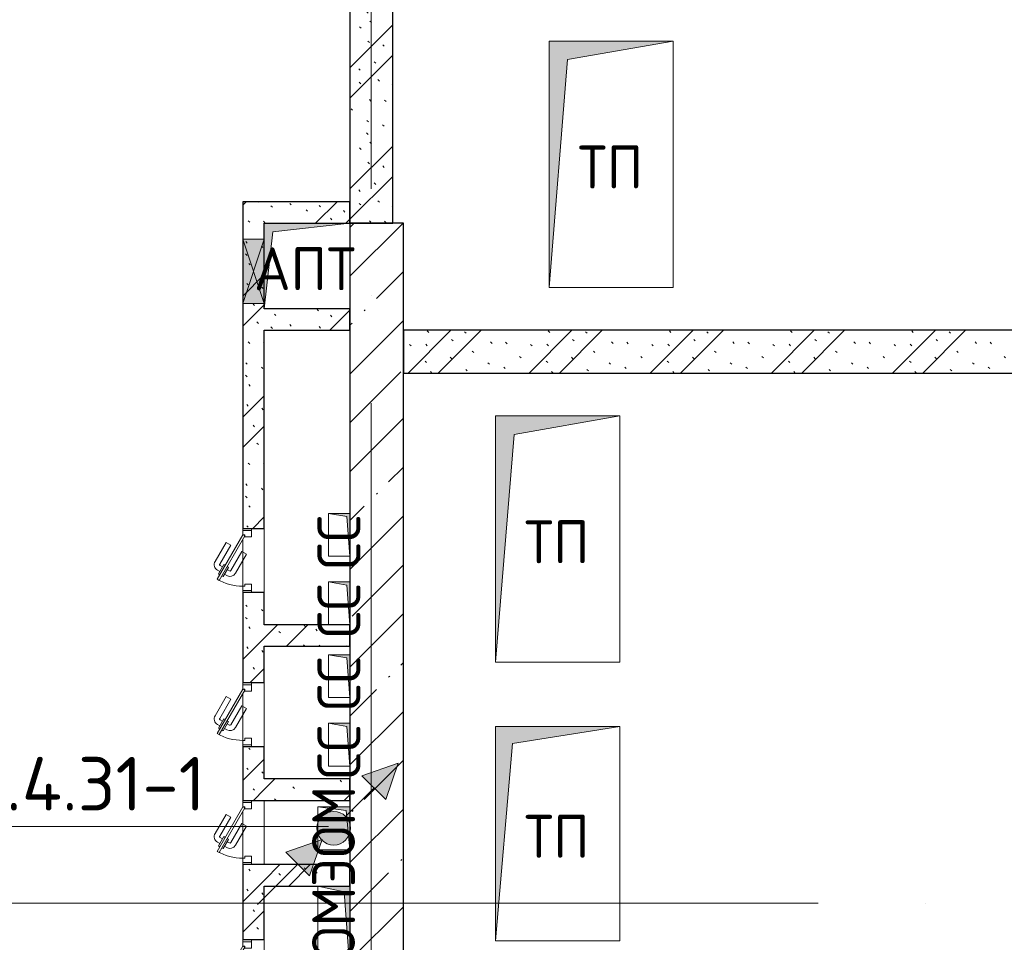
# Model space of a CAD drawing. Header units: millimetres. Extents: x -30540 to 173936, y -11730 to 122288.
# Tile 75 of 116: x 98013 to 102611, y 18893 to 23200. Entities that reach past the tile are written whole.
import ezdxf

# ---------------------------------------------------------------- set-up
doc = ezdxf.new("R2010")
doc.units = ezdxf.units.MM
doc.linetypes.add('ADSK_Линия сетки', pattern=[5000, 4000, -500, 0, -500])
for name, color, linetype, lineweight in [('A-____-NOTE-TEXT', 7, 'Continuous', 18), ('A-DETL-____-THIN', 7, 'Continuous', 9), ('A-DOOR-____-MCUT', 7, 'Continuous', 9), ('A-DOOR-____-OTLN', 7, 'Continuous', 18), ('A-DOOR-FRAM-MCUT', 7, 'Continuous', 9), ('A-GLAZ-____-MCUT', 7, 'Continuous', 9), ('A-GLAZ-____-OTLN', 7, 'Continuous', 18), ('A-WALL-____-MCUT', 7, 'Continuous', 40), ('A-WALL-____-PATT', 7, 'Continuous', 40), ('G-____-____-TEXT', 7, 'Continuous', 9), ('I-WALL-____-MCUT', 7, 'Continuous', 40), ('I-WALL-____-OTLN', 7, 'Continuous', 18), ('M-EQPM-____-OTLN', 7, 'Continuous', 18), ('S-GRID-____-OTLN', 7, 'Continuous', 9)]:
    doc.layers.add(name, color=color, linetype=linetype, lineweight=lineweight)
doc.styles.add('GOST Common', font='GOST_Common.ttf', dxfattribs={"height": 200})
doc.styles.add('ISOCPEUR', font='isocpeur.ttf', dxfattribs={"height": 250})
pattern_1 = [(135, (300.56, 377.28), (-565.6854, 6e-14), [10, -790]), (135, (349.8, 474.73), (-565.6854, 6e-14), [10, -790]), (135, (423.93, 473.06), (-565.6854, 6e-14), [10, -790]), (135, (229.92, 447.9), (-565.6854, 6e-14), [10, -790]), (135, (155.08, 447.9), (-565.6854, 6e-14), [10, -790]), (135, (114.9, 369.03), (-565.6854, 6e-14), [10, -790]), (135, (132.43, 285.8), (-565.6854, 6e-14), [10, -790]), (135, (214.66, 322), (-565.6854, 6e-14), [10, -790]), (135, (198.16, 261.88), (-565.6854, 6e-14), [10, -790]), (135, (45.2, 272.9), (-565.6854, 6e-14), [10, -790]), (135, (42.32, 336.16), (-565.6854, 6e-14), [10, -790]), (135, (92.26, 192.24), (-565.6854, 6e-14), [10, -790]), (135, (7.07, 149.2), (-565.6854, 6e-14), [10, -790]), (135, (80.6, 95.1), (-565.6854, 6e-14), [10, -790]), (135, (79.53, 36.94), (-565.6854, 6e-14), [10, -790]), (135, (153.87, 74.56), (-565.6854, 6e-14), [10, -790]), (135, (228.35, 124.8), (-565.6854, 6e-14), [10, -790]), (135, (279.75, 180.4), (-565.6854, 6e-14), [10, -790]), (135, (282.9, 31.63), (-565.6854, 6e-14), [10, -790]), (135, (377.38, 53.45), (-565.6854, 6e-14), [10, -790]), (135, (352.28, 102.7), (-565.6854, 6e-14), [10, -790]), (135, (354.05, 0), (-565.6854, 6e-14), [10, -790]), (135, (553.23, 16.45), (-565.6854, 6e-14), [10, -790]), (135, (542.38, 63.45), (-565.6854, 6e-14), [10, -790]), (135, (536.58, 239.3), (-565.6854, 6e-14), [10, -790]), (135, (475.85, 203.9), (-565.6854, 6e-14), [10, -790]), (135, (475.85, 316.54), (-565.6854, 6e-14), [10, -790]), (135, (520.8, 408.7), (-565.6854, 6e-14), [10, -790]), (135, (551.1, 470.8), (-565.6854, 6e-14), [10, -790]), (135, (235.25, 537.93), (-565.6854, 6e-14), [10, -790]), (135, (407.25, 547.65), (-565.6854, 6e-14), [10, -790]), (135, (94.5, 558.6), (-565.6854, 6e-14), [10, -790]), (135, (46.4, 532.3), (-565.6854, 6e-14), [10, -790]), (135, (85.56, 465.04), (-565.6854, 6e-14), [10, -790]), (135, (355.53, 181.14), (-565.6854, 6e-14), [10, -790]), (135, (362.23, 243.6), (-565.6854, 6e-14), [10, -790]), (135, (413.45, 344.1), (-565.6854, 6e-14), [10, -790]), (135, (286.3, 273.25), (-565.6854, 6e-14), [10, -790]), (135, (423.02, 263.72), (-565.6854, 6e-14), [10, -790]), (135, (162.94, 190.2), (-565.6854, 6e-14), [10, -790]), (135, (470.25, 120.93), (-565.6854, 6e-14), [10, -790]), (135, (484.48, 9.78), (-565.6854, 6e-14), [10, -790]), (45, (0, 212.13), (-565.6854, 0), []), (45, (212.13, 0), (-565.6854, 0), []), (45, (353.55, 0), (-565.6854, 0), []), (45, (0, 353.55), (-565.6854, 0), [])]

# ---------------------------------------------------------------- blocks, each defined once
blk = doc.blocks.new('АР_Дверь однопольная - 300х400h_200__ЭОМ_СС_EI60-4124340-01 ЭМ')
at = {"layer": 'A-DOOR-____-MCUT', "color": 254, "lineweight": 15, "true_color": 0xcccccc}
for p, q in [((-87.8, 170), (-92.8, 161.3)), ((-92.8, 161.3), (115, 41.3)), ((120, 50), (-87.8, 170)), ((115, 41.3), (120, 50))]:
    blk.add_line(p, q, dxfattribs=at)
at = {"layer": 'A-DOOR-____-OTLN', "color": 254, "lineweight": 5, "true_color": 0xcccccc}
for p, q in [((-71.2, 148.8), (-75.2, 141.9)), ((-75.2, 141.9), (-31.9, 116.9)), ((-66.2, 157.5), (-62.2, 164.4)), ((-62.2, 164.4), (-18.9, 139.4)), ((-51.4, 158.2), (-45.4, 168.6)), ((-29.7, 145.7), (-23.7, 156.1)), ((-18.9, 139.4), (-22.9, 132.5)), ((71.9, 106.7), (-16.9, 157.9)), ((84.4, 128.3), (-4.4, 179.6)), ((-64.4, 135.7), (-70.4, 125.3)), ((-42.7, 123.2), (-48.7, 112.8)), ((41.9, 54.7), (-46.9, 105.9)), ((-31.9, 116.9), (-27.9, 123.8)), ((71.9, 106.7), (84.4, 128.3)), ((29.4, 33), (-59.4, 84.3)), ((41.9, 54.7), (29.4, 33))]:
    blk.add_line(p, q, dxfattribs=at)
at = {"layer": 'A-DOOR-____-OTLN', "color": 254, "lineweight": 13, "true_color": 0xcccccc}
blk.add_arc((120, 50), 240, 150, 180, dxfattribs=at)
at = {"layer": 'A-DOOR-____-OTLN', "color": 254, "lineweight": 5, "true_color": 0xcccccc}
for centre, radius, start, end in [((-19.4, 153.6), 30, 60, 150), ((-19.4, 153.6), 4.99, 60, 150), ((-44.4, 110.3), 30, 150, 240), ((-44.4, 110.3), 4.99, 150, 240)]:
    blk.add_arc(centre, radius, start, end, dxfattribs=at)
at = {"layer": 'A-DOOR-FRAM-MCUT', "color": 254, "lineweight": 15, "true_color": 0xcccccc}
for p, q in [((-140, 50), (-150, 50)), ((-120, 50), (-140, 50)), ((-140, 50), (-140, 10)), ((-120, 40), (-120, 50)), ((140, 50), (120, 50)), ((120, 50), (120, 40)), ((140, 10), (140, 50)), ((140, 50), (150, 50)), ((-140, 10), (-150, 10)), ((-140, 10), (-110, 10)), ((-110, 40), (-120, 40)), ((-110, 10), (-110, 40)), ((120, 40), (110, 40)), ((110, 40), (110, 10)), ((110, 10), (140, 10)), ((140, 10), (150, 10))]:
    blk.add_line(p, q, dxfattribs=at)
blk = doc.blocks.new('АР_Отверстие прямоугольное - АПТ-4084774-01 ЭМ')
at = {"layer": 'A-GLAZ-____-OTLN', "lineweight": 13, "true_color": 0xf9f9f9}
blk.add_hatch(color=7, dxfattribs=at).paths.add_polyline_path([(-25, -50), (275, -50), (275, 50), (-25, 50)])
at = {"layer": 'A-GLAZ-____-MCUT', "color": 254, "lineweight": 15, "true_color": 0xcccccc}
for p, q in [((-25, 50), (-25, -50)), ((275, 50), (275, -50))]:
    blk.add_line(p, q, dxfattribs=at)
at = {"layer": 'A-GLAZ-____-OTLN', "color": 254, "lineweight": 5, "true_color": 0xcccccc}
for p, q in [((275, 50), (-25, -50)), ((-25, 50), (275, -50))]:
    blk.add_line(p, q, dxfattribs=at)
at = {"layer": 'A-GLAZ-____-OTLN', "color": 254, "lineweight": 13, "true_color": 0xcccccc}
for p, q in [((275, 50), (-25, 50)), ((-25, 50), (-25, -50)), ((275, -50), (275, 50)), ((-25, -50), (275, -50))]:
    blk.add_line(p, q, dxfattribs=at)
blk = doc.blocks.new('АР_Дверь однопольная - 300х400h_200__ВК_СС-V115-01 ЭМ')
at = {"layer": 'A-DOOR-____-MCUT', "color": 254, "lineweight": 15, "true_color": 0xcccccc}
for p, q in [((-87.8, 170), (-92.8, 161.3)), ((-92.8, 161.3), (115, 41.3)), ((120, 50), (-87.8, 170)), ((115, 41.3), (120, 50))]:
    blk.add_line(p, q, dxfattribs=at)
at = {"layer": 'A-DOOR-____-OTLN', "color": 254, "lineweight": 5, "true_color": 0xcccccc}
for p, q in [((-71.2, 148.8), (-75.2, 141.9)), ((-75.2, 141.9), (-31.9, 116.9)), ((-66.2, 157.5), (-62.2, 164.4)), ((-62.2, 164.4), (-18.9, 139.4)), ((-51.4, 158.2), (-45.4, 168.6)), ((-29.7, 145.7), (-23.7, 156.1)), ((-18.9, 139.4), (-22.9, 132.5)), ((71.9, 106.7), (-16.9, 157.9)), ((84.4, 128.3), (-4.4, 179.6)), ((-64.4, 135.7), (-70.4, 125.3)), ((-42.7, 123.2), (-48.7, 112.8)), ((41.9, 54.7), (-46.9, 105.9)), ((-31.9, 116.9), (-27.9, 123.8)), ((71.9, 106.7), (84.4, 128.3)), ((29.4, 33), (-59.4, 84.3)), ((41.9, 54.7), (29.4, 33))]:
    blk.add_line(p, q, dxfattribs=at)
at = {"layer": 'A-DOOR-____-OTLN', "color": 254, "lineweight": 13, "true_color": 0xcccccc}
blk.add_arc((120, 50), 240, 150, 180, dxfattribs=at)
at = {"layer": 'A-DOOR-____-OTLN', "color": 254, "lineweight": 5, "true_color": 0xcccccc}
for centre, radius, start, end in [((-19.4, 153.6), 30, 60, 150), ((-19.4, 153.6), 4.99, 60, 150), ((-44.4, 110.3), 30, 150, 240), ((-44.4, 110.3), 4.99, 150, 240)]:
    blk.add_arc(centre, radius, start, end, dxfattribs=at)
at = {"layer": 'A-DOOR-FRAM-MCUT', "color": 254, "lineweight": 15, "true_color": 0xcccccc}
for p, q in [((-140, 50), (-150, 50)), ((-120, 50), (-140, 50)), ((-140, 50), (-140, 10)), ((-120, 40), (-120, 50)), ((140, 50), (120, 50)), ((120, 50), (120, 40)), ((140, 10), (140, 50)), ((140, 50), (150, 50)), ((-140, 10), (-150, 10)), ((-140, 10), (-110, 10)), ((-110, 40), (-120, 40)), ((-110, 10), (-110, 40)), ((120, 40), (110, 40)), ((110, 40), (110, 10)), ((110, 10), (140, 10)), ((140, 10), (150, 10))]:
    blk.add_line(p, q, dxfattribs=at)
blk = doc.blocks.new('АР_Канал вертикальный прямоугольный - СС-5757480-01 ЭМ')
at = {"layer": 'M-EQPM-____-OTLN', "lineweight": 13, "true_color": 0xe2e2e2}
blk.add_hatch(color=254, dxfattribs=at).paths.add_polyline_path([(100, 50), (-100, 50), (-100, -50), (-85, 35)])
at = {"layer": 'M-EQPM-____-OTLN', "color": 253, "lineweight": 13, "true_color": 0xaaaaaa}
for p, q in [((100, 50), (-100, 50)), ((-100, 50), (-100, -50)), ((100, 50), (-100, 50)), ((-100, 50), (-100, -50)), ((-100, -50), (-100, 50)), ((-100, 50), (100, 50)), ((-85, 35), (100, 50)), ((-85, 35), (100, 50)), ((100, -50), (100, 50)), ((100, 50), (100, -50)), ((-100, -50), (-85, 35)), ((-100, -50), (-85, 35)), ((-100, -50), (100, -50)), ((100, -50), (-100, -50))]:
    blk.add_line(p, q, dxfattribs=at)
blk = doc.blocks.new('АР_Канал вертикальный прямоугольный - СС-2350991-01 ЭМ')
at = {"layer": 'M-EQPM-____-OTLN', "lineweight": 13, "true_color": 0xe2e2e2}
blk.add_hatch(color=254, dxfattribs=at).paths.add_polyline_path([(100, 50), (-100, 50), (-100, -50), (-85, 35), (-41.6, 38.5)])
at = {"layer": 'M-EQPM-____-OTLN', "color": 253, "lineweight": 13, "true_color": 0xaaaaaa}
for p, q in [((100, 50), (-100, 50)), ((-100, 50), (-100, -50)), ((100, 50), (-100, 50)), ((-100, 50), (-100, -50)), ((-100, -50), (-100, 50)), ((-100, 50), (100, 50)), ((-85, 35), (100, 50)), ((-85, 35), (100, 50)), ((100, -50), (100, 50)), ((100, 50), (100, -50)), ((-100, -50), (-85, 35)), ((-100, -50), (-85, 35)), ((-100, -50), (100, -50)), ((100, -50), (-100, -50))]:
    blk.add_line(p, q, dxfattribs=at)
blk = doc.blocks.new('АР_Канал вертикальный прямоугольный - ЭОМ-6054089-01 ЭМ')
at = {"layer": 'M-EQPM-____-OTLN', "lineweight": 13, "true_color": 0xe2e2e2}
blk.add_hatch(color=254, dxfattribs=at).paths.add_polyline_path([(100, 75), (-100, 75), (-100, -75), (-82.5, 57.5), (-28.8, 62.7)])
at = {"layer": 'M-EQPM-____-OTLN', "color": 253, "lineweight": 13, "true_color": 0xaaaaaa}
for p, q in [((100, 75), (-100, 75)), ((-100, 75), (-100, -75)), ((100, 75), (-100, 75)), ((-100, 75), (-100, -75)), ((-100, -75), (-100, 75)), ((-100, 75), (100, 75)), ((-100, -75), (-82.5, 57.5)), ((-100, -75), (-82.5, 57.5)), ((-82.5, 57.5), (100, 75)), ((-82.5, 57.5), (100, 75)), ((100, -75), (100, 75)), ((100, 75), (100, -75)), ((-100, -75), (100, -75)), ((100, -75), (-100, -75))]:
    blk.add_line(p, q, dxfattribs=at)
blk = doc.blocks.new('АР_Канал вертикальный прямоугольный - ЭОМ-6054055-01 ЭМ')
at = {"layer": 'M-EQPM-____-OTLN', "lineweight": 13, "true_color": 0xe2e2e2}
blk.add_hatch(color=254, dxfattribs=at).paths.add_polyline_path([(200, 75), (-200, 75), (-200, -75), (-172.5, 47.5)])
at = {"layer": 'M-EQPM-____-OTLN', "color": 253, "lineweight": 13, "true_color": 0xaaaaaa}
for p, q in [((200, 75), (-200, 75)), ((-200, 75), (-200, -75)), ((200, 75), (-200, 75)), ((-200, 75), (-200, -75)), ((-200, -75), (-200, 75)), ((-200, 75), (200, 75)), ((-200, -75), (-172.5, 47.5)), ((-200, -75), (-172.5, 47.5)), ((-172.5, 47.5), (200, 75)), ((-172.5, 47.5), (200, 75)), ((200, -75), (200, 75)), ((200, 75), (200, -75)), ((-200, -75), (200, -75)), ((200, -75), (-200, -75))]:
    blk.add_line(p, q, dxfattribs=at)
blk = doc.blocks.new('АР_Канал вертикальный прямоугольный - АПТ-2780442-01 ЭМ')
at = {"layer": 'M-EQPM-____-OTLN', "lineweight": 13, "true_color": 0xe2e2e2}
blk.add_hatch(color=254, dxfattribs=at).paths.add_polyline_path([(-200, -200), (-160, 160), (200, 200), (-200, 200)])
at = {"layer": 'M-EQPM-____-OTLN', "color": 253, "lineweight": 13, "true_color": 0xaaaaaa}
for p, q in [((200, 200), (-200, 200)), ((-200, 200), (-200, -200)), ((200, 200), (-200, 200)), ((-200, 200), (-200, -200)), ((-200, -200), (-200, 200)), ((-200, 200), (200, 200)), ((-160, 160), (200, 200)), ((-160, 160), (200, 200)), ((200, -200), (200, 200)), ((200, 200), (200, -200)), ((-200, -200), (-160, 160)), ((-200, -200), (-160, 160)), ((-200, -200), (200, -200)), ((200, -200), (-200, -200))]:
    blk.add_line(p, q, dxfattribs=at)
blk = doc.blocks.new('АР_Канал вертикальный прямоугольный - ТП-4229467-01 ЭМ')
at = {"layer": 'M-EQPM-____-OTLN', "lineweight": 13, "true_color": 0xe2e2e2}
blk.add_hatch(color=254, dxfattribs=at).paths.add_polyline_path([(-290, -575), (-203.5, 488.5), (290, 575), (-290, 575)])
at = {"layer": 'M-EQPM-____-OTLN', "color": 253, "lineweight": 13, "true_color": 0xaaaaaa}
for p, q in [((290, 575), (-290, 575)), ((-290, 575), (-290, -575)), ((290, 575), (-290, 575)), ((-290, 575), (-290, -575)), ((-290, -575), (-290, 575)), ((-290, 575), (290, 575)), ((-203.5, 488.5), (290, 575)), ((-203.5, 488.5), (290, 575)), ((290, -575), (290, 575)), ((290, 575), (290, -575)), ((-290, -575), (-203.5, 488.5)), ((-290, -575), (-203.5, 488.5)), ((-290, -575), (290, -575)), ((290, -575), (-290, -575))]:
    blk.add_line(p, q, dxfattribs=at)
blk = doc.blocks.new('АР_Канал вертикальный прямоугольный - ТП-4229544-01 ЭМ')
at = {"layer": 'M-EQPM-____-OTLN', "lineweight": 13, "true_color": 0xe2e2e2}
blk.add_hatch(color=254, dxfattribs=at).paths.add_polyline_path([(-290, -500), (-211, 421), (290, 500), (-290, 500)])
at = {"layer": 'M-EQPM-____-OTLN', "color": 253, "lineweight": 13, "true_color": 0xaaaaaa}
for p, q in [((290, 500), (-290, 500)), ((-290, 500), (-290, -500)), ((290, 500), (-290, 500)), ((-290, 500), (-290, -500)), ((-290, -500), (-290, 500)), ((-290, 500), (290, 500)), ((-211, 421), (290, 500)), ((-211, 421), (290, 500)), ((290, -500), (290, 500)), ((290, 500), (290, -500)), ((-290, -500), (-211, 421)), ((-290, -500), (-211, 421)), ((-290, -500), (290, -500)), ((290, -500), (-290, -500))]:
    blk.add_line(p, q, dxfattribs=at)
blk = doc.blocks.new('Наметкина 10_РД_АР_К4_отсоединено_rvt-1-01 ЭМ')
at = {"layer": 'A-WALL-____-PATT', "lineweight": 5, "true_color": 0xcccccc}
h = blk.add_hatch(dxfattribs=at)
h.set_pattern_fill('FP_105', color=254, style=0, pattern_type=2)
h.set_pattern_definition(pattern_1)
h.paths.add_polyline_path([(99555.3, 22250), (99755.3, 22250), (99755.3, 23300), (99555.3, 23300)])
h = blk.add_hatch(dxfattribs=at)
h.set_pattern_fill('FP_105', color=254, style=0, pattern_type=2)
h.set_pattern_definition(pattern_1)
h.paths.add_polyline_path([(99555.3, 22250), (99555.3, 22350), (99055.3, 22350), (99055.3, 22250), (99195.3, 22250)])
h = blk.add_hatch(dxfattribs=at)
h.set_pattern_fill('FP_105', color=254, style=0, pattern_type=2)
h.set_pattern_definition(pattern_1)
h.paths.add_polyline_path([(99155.3, 21850), (99155.3, 22250), (99055.3, 22250), (99055.3, 21850)])
h = blk.add_hatch(dxfattribs=at)
h.set_pattern_fill('FP_88', color=254, style=0, pattern_type=2)
h.set_pattern_definition([(45, (0, 0), (-228.0985, 228.0985), []), (45, (228.1, 0), (-228.0985, 228.0985), [403.225, -80.645, 6.706, -73.939])])
h.paths.add_polyline_path([(99555.3, 11200), (99805.3, 11200), (99805.3, 22250), (99555.3, 22250), (99555.3, 11450)])
h = blk.add_hatch(dxfattribs=at)
h.set_pattern_fill('FP_105', color=254, style=0, pattern_type=2)
h.set_pattern_definition(pattern_1)
h.paths.add_polyline_path([(99555.3, 21750), (99555.3, 21850), (99055.3, 21850), (99055.3, 21750), (99195.3, 21750)])
h = blk.add_hatch(dxfattribs=at)
h.set_pattern_fill('FP_105', color=254, style=0, pattern_type=2)
h.set_pattern_definition(pattern_1)
h.paths.add_polyline_path([(99155.3, 16385), (99155.3, 16685), (99055.3, 16685), (99055.3, 16385)])
h.paths.add_polyline_path([(99155.3, 16985), (99155.3, 17235), (99055.3, 17235), (99055.3, 16985)])
h.paths.add_polyline_path([(99055.3, 17535), (99155.3, 17535), (99155.3, 18005), (99055.3, 18005)])
h.paths.add_polyline_path([(99055.3, 18305), (99155.3, 18305), (99155.3, 18605), (99055.3, 18605)])
h.paths.add_polyline_path([(99155.3, 18905), (99155.3, 19255), (99055.3, 19255), (99055.3, 18905)])
h.paths.add_polyline_path([(99155.3, 19555), (99155.3, 19805), (99055.3, 19805), (99055.3, 19555)])
h.paths.add_polyline_path([(99155.3, 20105), (99155.3, 20525), (99055.3, 20525), (99055.3, 20105)])
h.paths.add_polyline_path([(99055.3, 20825), (99155.3, 20825), (99155.3, 21750), (99055.3, 21750), (99055.3, 21622.2)])
h = blk.add_hatch(dxfattribs=at)
h.set_pattern_fill('FP_105', color=254, style=0, pattern_type=2)
h.set_pattern_definition(pattern_1)
h.paths.add_polyline_path([(107805.3, 21550), (107805.3, 21750), (99805.3, 21750), (99805.3, 21550), (106154.2, 21550)])
h = blk.add_hatch(dxfattribs=at)
h.set_pattern_fill('FP_105', color=254, style=0, pattern_type=2)
h.set_pattern_definition(pattern_1)
h.paths.add_polyline_path([(99540.3, 20275), (99555.3, 20275), (99555.3, 20375), (99155.3, 20375), (99155.3, 20275)])
h = blk.add_hatch(dxfattribs=at)
h.set_pattern_fill('FP_105', color=254, style=0, pattern_type=2)
h.set_pattern_definition(pattern_1)
h.paths.add_polyline_path([(99555.3, 19555), (99555.3, 19655), (99155.3, 19655), (99155.3, 19555)])
h = blk.add_hatch(dxfattribs=at)
h.set_pattern_fill('FP_105', color=254, style=0, pattern_type=2)
h.set_pattern_definition(pattern_1)
h.paths.add_polyline_path([(99405.3, 19155), (99555.3, 19155), (99555.3, 19255), (99155.3, 19255), (99155.3, 19155)])
at = {"layer": 'A-WALL-____-MCUT', "color": 254, "lineweight": 30, "true_color": 0xcccccc}
for p, q in [((99555.3, 22250), (99555.3, 13410)), ((99805.3, 22250), (99555.3, 22250)), ((99805.3, 15460), (99805.3, 22250))]:
    blk.add_line(p, q, dxfattribs=at)
at = {"layer": 'I-WALL-____-MCUT', "color": 254, "lineweight": 30, "true_color": 0xcccccc}
for p, q in [((99555.3, 23300), (99555.3, 22250)), ((99755.3, 22250), (99755.3, 23300)), ((99555.3, 22350), (99055.3, 22350)), ((99055.3, 22350), (99055.3, 22250)), ((99555.3, 22250), (99555.3, 22350)), ((99055.3, 22250), (99055.3, 22175)), ((99155.3, 22175), (99155.3, 22250)), ((99155.3, 22250), (99555.3, 22250)), ((99555.3, 22250), (99755.3, 22250)), ((99055.3, 22175), (99055.3, 21875)), ((99155.3, 21875), (99155.3, 22175)), ((99055.3, 21875), (99055.3, 21850)), ((99055.3, 21850), (99055.3, 21750)), ((99155.3, 21850), (99155.3, 21875)), ((99555.3, 21850), (99155.3, 21850)), ((99555.3, 21750), (99555.3, 21850)), ((99055.3, 21750), (99055.3, 20825)), ((99155.3, 21750), (99555.3, 21750)), ((99155.3, 20825), (99155.3, 21750)), ((107805.3, 21750), (99805.3, 21750)), ((99805.3, 21750), (99805.3, 21550)), ((99805.3, 21550), (107805.3, 21550)), ((99055.3, 20825), (99155.3, 20825)), ((99055.3, 20525), (99055.3, 20105)), ((99155.3, 20525), (99055.3, 20525)), ((99155.3, 20375), (99155.3, 20525)), ((99555.3, 20375), (99155.3, 20375)), ((99555.3, 20275), (99555.3, 20375)), ((99155.3, 20105), (99155.3, 20275)), ((99155.3, 20275), (99555.3, 20275)), ((99055.3, 20105), (99155.3, 20105)), ((99055.3, 19805), (99055.3, 19555)), ((99155.3, 19805), (99055.3, 19805)), ((99155.3, 19655), (99155.3, 19805)), ((99555.3, 19655), (99155.3, 19655)), ((99555.3, 19555), (99555.3, 19655)), ((99055.3, 19555), (99155.3, 19555)), ((99155.3, 19555), (99555.3, 19555)), ((99055.3, 19255), (99055.3, 18905)), ((99155.3, 19255), (99055.3, 19255)), ((99555.3, 19255), (99155.3, 19255)), ((99555.3, 19155), (99555.3, 19255)), ((99155.3, 18905), (99155.3, 19155)), ((99155.3, 19155), (99555.3, 19155)), ((99055.3, 18905), (99155.3, 18905))]:
    blk.add_line(p, q, dxfattribs=at)
at = {"layer": 'I-WALL-____-OTLN', "color": 254, "lineweight": 13, "true_color": 0xcccccc}
for p, q in [((99055.3, 20815), (99055.3, 20825)), ((99155.3, 20825), (99155.3, 20525)), ((99055.3, 20555), (99055.3, 20775)), ((99055.3, 20525), (99055.3, 20535)), ((99055.3, 20095), (99055.3, 20105)), ((99155.3, 20105), (99155.3, 19805)), ((99055.3, 19835), (99055.3, 20055)), ((99055.3, 19805), (99055.3, 19815)), ((99055.3, 19545), (99055.3, 19555)), ((99155.3, 19555), (99155.3, 19255)), ((99055.3, 19285), (99055.3, 19505)), ((99055.3, 19255), (99055.3, 19265)), ((99055.3, 18895), (99055.3, 18905)), ((99155.3, 18905), (99155.3, 18605))]:
    blk.add_line(p, q, dxfattribs=at)
at = {"layer": 'A-DOOR-____-OTLN', "color": 254, "lineweight": 13, "true_color": 0xcccccc, "rotation": 89.99999999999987}
for name, p in [('АР_Дверь однопольная - 300х400h_200__ЭОМ_СС_EI60-4124340-01 ЭМ', (99105.3, 20675)), ('АР_Дверь однопольная - 300х400h_200__ВК_СС-V115-01 ЭМ', (99105.3, 19955)), ('АР_Дверь однопольная - 300х400h_200__ЭОМ_СС_EI60-4124340-01 ЭМ', (99105.3, 19405)), ('АР_Дверь однопольная - 300х400h_200__ЭОМ_СС_EI60-4124340-01 ЭМ', (99105.3, 18755))]:
    blk.add_blockref(name, p, dxfattribs=at)
at = {"layer": 'A-GLAZ-____-OTLN', "color": 254, "lineweight": 13, "true_color": 0xcccccc, "rotation": 89.99999999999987}
blk.add_blockref('АР_Отверстие прямоугольное - АПТ-4084774-01 ЭМ', (99105.3, 21900), dxfattribs=at)
at = {"layer": 'M-EQPM-____-OTLN', "color": 253, "lineweight": 5, "true_color": 0xaaaaaa}
for name, p in [('АР_Канал вертикальный прямоугольный - ТП-4229467-01 ЭМ', (100775.3, 22525)), ('АР_Канал вертикальный прямоугольный - АПТ-2780442-01 ЭМ', (99355.3, 22050)), ('АР_Канал вертикальный прямоугольный - ТП-4229467-01 ЭМ', (100525.3, 20775)), ('АР_Канал вертикальный прямоугольный - ТП-4229544-01 ЭМ', (100525.3, 19400))]:
    blk.add_blockref(name, p, dxfattribs=at)
at = {"layer": 'M-EQPM-____-OTLN', "color": 253, "lineweight": 5, "true_color": 0xaaaaaa, "rotation": 269.9999999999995}
for name, p in [('АР_Канал вертикальный прямоугольный - СС-5757480-01 ЭМ', (99505.3, 20795)), ('АР_Канал вертикальный прямоугольный - СС-5757480-01 ЭМ', (99505.3, 20475)), ('АР_Канал вертикальный прямоугольный - СС-2350991-01 ЭМ', (99505.3, 20135)), ('АР_Канал вертикальный прямоугольный - СС-2350991-01 ЭМ', (99505.3, 19815)), ('АР_Канал вертикальный прямоугольный - ЭОМ-6054089-01 ЭМ', (99480.3, 19425)), ('АР_Канал вертикальный прямоугольный - ЭОМ-6054055-01 ЭМ', (99480.3, 18955))]:
    blk.add_blockref(name, p, dxfattribs=at)
at = {"layer": 'A-____-NOTE-TEXT', "color": 253, "lineweight": 5, "true_color": 0xaaaaaa, "char_height": 200, "attachment_point": 1, "style": 'GOST Common'}
for s, insert, width in [('ТП', (100620.1, 22612.2), 384.81), ('АПТ', (99107.1, 22137.2), 609.282), ('ТП', (100370.1, 20862.2), 384.81), ('ТП', (100370.1, 19487.2), 384.81)]:
    blk.add_mtext(s, dxfattribs=dict(at, insert=insert, width=width))
at = {"layer": 'A-____-NOTE-TEXT', "color": 253, "lineweight": 5, "true_color": 0xaaaaaa, "char_height": 200, "attachment_point": 1, "rotation": 90, "style": 'GOST Common'}
for s, insert, width in [('СС', (99404.1, 20633.2), 352.742), ('СС', (99404.1, 20313.2), 352.742), ('СС', (99404.1, 19973.2), 352.742), ('СС', (99404.1, 19653.2), 352.742), ('ЭОМ', (99379.1, 19150.2), 625.316), ('ЭОМ', (99379.1, 18680.2), 625.316)]:
    blk.add_mtext(s, dxfattribs=dict(at, insert=insert, width=width))
blk = doc.blocks.new('УГО Выше ниже синее _ 2020 - УГО Выше ниже синее _ 2020-2080151-01 ЭМ')
at = {"layer": 'A-____-NOTE-TEXT', "lineweight": 9, "true_color": 0xff0000}
for points in [[(1.215, 0.668), (0.658, 1.225), (1.508, 1.517)], [(-0.565, -1.112), (-1.122, -0.555), (-0.272, -0.263)]]:
    blk.add_hatch(color=1, dxfattribs=at).paths.add_polyline_path(points)
h = blk.add_hatch(color=1, dxfattribs=at)
edge = h.paths.add_edge_path()
edge.add_arc((0, 0), 0.392, 0, 180)
edge.add_arc((0, 0), 0.392, 180, 360)
at = {"layer": 'A-____-NOTE-TEXT', "color": 1, "lineweight": 9, "true_color": 0xff0000}
for p, q in [((1.508, 1.517), (0.658, 1.225)), ((1.215, 0.668), (1.508, 1.517)), ((0.658, 1.225), (1.215, 0.668)), ((0.277, 0.277), (0.941, 0.941)), ((-0.272, -0.263), (-1.122, -0.555)), ((-0.565, -1.112), (-0.272, -0.263)), ((-1.122, -0.555), (-0.565, -1.112)), ((-1.78, -1.78), (-0.838, -0.838))]:
    blk.add_line(p, q, dxfattribs=at)
blk.add_circle((0, 0), 0.392, dxfattribs=at)
for start, end in [(360, 180), (180, 360)]:
    blk.add_arc((0, 0), 0.392, start, end, dxfattribs=at)

msp = doc.modelspace()

# ---------------------------------------------------------------- linework, layer by layer
at = {"layer": 'A-DETL-____-THIN'}
msp.add_line((99455.3, 19432.9), (97775.3, 19432.9), dxfattribs=at)
at = {"layer": 'S-GRID-____-OTLN', "color": 253, "linetype": 'ADSK_Линия сетки', "true_color": 0xaaaaaa}
for p, q in [((99655.3, -7590.4), (99655.3, 56550)), ((111741.6, 19075), (78589.2, 19075))]:
    msp.add_line(p, q, dxfattribs=at)

# ---------------------------------------------------------------- block references
at = {"lineweight": 5}
msp.add_blockref('Наметкина 10_РД_АР_К4_отсоединено_rvt-1-01 ЭМ', (0, 0), dxfattribs=at)
at = {"layer": 'A-____-NOTE-TEXT', "color": 1, "lineweight": 9, "true_color": 0xff0000, "xscale": 200, "yscale": 200, "zscale": 200}
msp.add_blockref('УГО Выше ниже синее _ 2020 - УГО Выше ниже синее _ 2020-2080151-01 ЭМ', (99479.8, 19425), dxfattribs=at)

# ---------------------------------------------------------------- texts
at = {"layer": 'G-____-____-TEXT', "insert": (97949.3, 19757.8), "char_height": 250, "width": 1138.396, "attachment_point": 1, "style": 'ISOCPEUR'}
msp.add_mtext('.4.31-1', dxfattribs=at)

doc.saveas('drawing.dxf')
